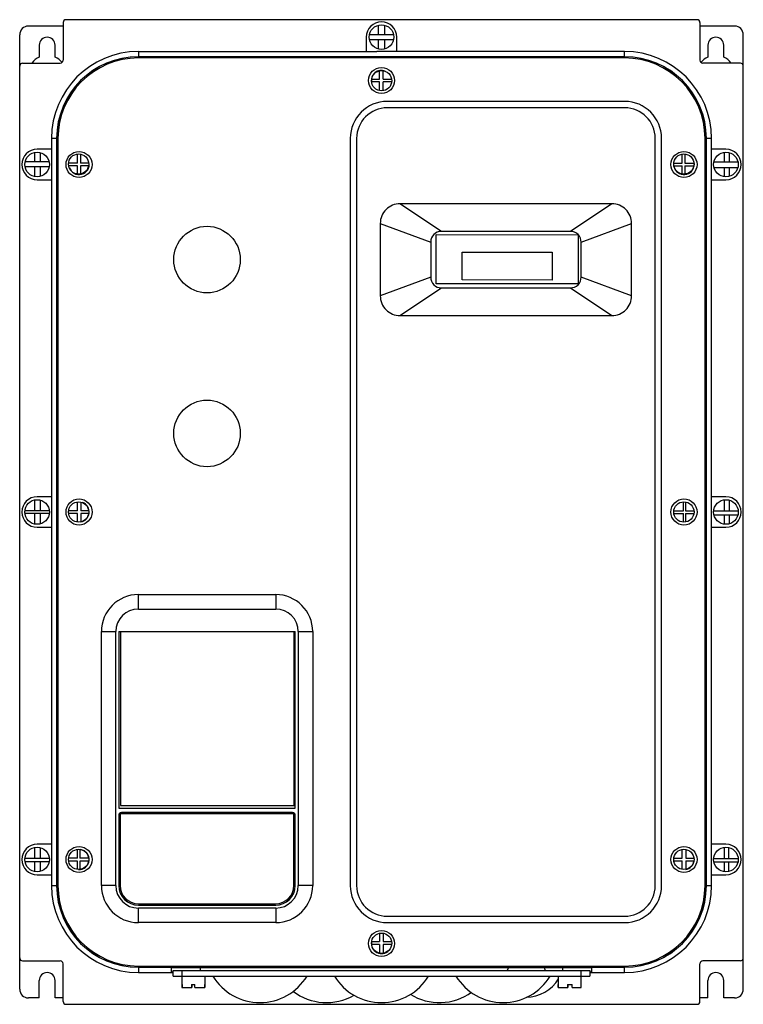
# Model space of a CAD drawing. Header units: millimetres. Extents: x 35 to 285, y 49 to 389.
import ezdxf

# ---------------------------------------------------------------- set-up
doc = ezdxf.new("R2010")
doc.units = ezdxf.units.MM
doc.header["$LTSCALE"] = 28.694125
doc.layers.get('0').update_dxf_attribs({"linetype": 'CONTINUOUS'})

msp = doc.modelspace()

# ---------------------------------------------------------------- linework, layer by layer
at = {"color": 7}
for p, q in [((49.67, 387.75), (49.67, 374.75)), ((268.67, 388.75), (50.67, 388.75)), ((269.67, 387.75), (269.67, 374.75)), ((49.67, 386.55), (37.67, 386.55)), ((158.63, 383.58), (158.63, 386.87)), ((160.8, 383.58), (160.8, 386.85)), ((281.67, 386.55), (269.67, 386.55)), ((34.67, 53.95), (34.67, 383.55)), ((154.42, 382.75), (154.42, 377.75)), ((155.5, 383.58), (163.83, 383.58)), ((163.81, 381.83), (155.52, 381.83)), ((158.63, 378.63), (158.63, 381.83)), ((160.8, 378.65), (160.8, 381.83)), ((164.92, 377.74), (164.92, 382.75)), ((284.67, 53.95), (284.67, 383.55)), ((41.42, 379.95), (41.42, 375.84)), ((46.92, 375.84), (46.92, 379.95)), ((75.67, 377.75), (75.67, 375.98)), ((75.67, 377.75), (158.06, 377.75)), ((164.92, 377.74), (158.06, 377.75)), ((243.67, 377.75), (164.92, 377.75)), ((243.67, 375.98), (243.67, 377.75)), ((272.42, 379.95), (272.42, 375.84)), ((277.92, 375.84), (277.92, 379.95)), ((243.67, 375.98), (75.67, 375.98)), ((75.67, 375.96), (75.67, 375.53)), ((243.67, 375.96), (75.67, 375.96)), ((243.67, 375.53), (75.67, 375.53)), ((243.67, 375.53), (243.67, 375.96)), ((35.67, 373.75), (48.67, 373.75)), ((158.98, 368.22), (158.98, 371.1)), ((159.1, 371.2), (159.1, 371.12)), ((160.25, 368.22), (160.25, 371.14)), ((283.67, 373.75), (270.67, 373.75)), ((158.98, 367.26), (156.24, 367.26)), ((156.26, 368.22), (158.98, 368.22)), ((158.98, 364.26), (158.98, 367.26)), ((160.25, 368.22), (163.17, 368.22)), ((160.25, 364.22), (160.25, 367.26)), ((163.19, 367.26), (160.25, 367.26)), ((243.66, 360.53), (161.66, 360.53)), ((243.66, 358.33), (161.66, 358.33)), ((45.67, 347.75), (45.67, 344)), ((47.44, 347.75), (45.67, 347.75)), ((47.44, 347.75), (47.44, 89.75)), ((47.46, 347.75), (47.46, 89.75)), ((47.89, 347.75), (47.46, 347.75)), ((47.89, 347.75), (47.89, 89.75)), ((148.88, 347.75), (148.88, 89.75)), ((151.08, 347.75), (151.08, 89.75)), ((254.24, 89.75), (254.24, 347.75)), ((256.44, 89.75), (256.44, 347.75)), ((271.44, 89.75), (271.44, 347.75)), ((271.87, 347.75), (271.44, 347.75)), ((271.87, 89.75), (271.87, 347.75)), ((271.89, 89.75), (271.89, 347.75)), ((273.67, 347.75), (271.89, 347.75)), ((273.67, 344), (273.67, 347.75)), ((45.67, 344), (40.67, 344)), ((45.67, 344), (45.67, 333.5)), ((273.66, 333.5), (273.66, 344)), ((278.67, 344), (273.66, 344)), ((39.85, 339.71), (39.85, 342.92)), ((41.71, 342.87), (41.71, 339.71)), ((54.67, 339.25), (54.67, 342.38)), ((55.63, 342.35), (55.63, 339.25)), ((263.52, 339.25), (263.52, 342.34)), ((264.43, 342.39), (264.43, 339.25)), ((278.17, 339.71), (278.17, 342.97)), ((279.73, 342.86), (279.73, 339.71)), ((44.84, 337.96), (36.49, 337.96)), ((44.81, 339.71), (36.52, 339.71)), ((39.85, 334.58), (39.85, 337.96)), ((41.71, 337.96), (41.71, 334.63)), ((54.67, 339.25), (51.55, 339.25)), ((54.67, 338.31), (51.58, 338.31)), ((54.67, 335.42), (54.67, 338.31)), ((58.51, 339.25), (55.63, 339.25)), ((55.63, 338.31), (55.63, 335.45)), ((58.48, 338.31), (55.63, 338.31)), ((260.66, 339.25), (263.52, 339.25)), ((260.69, 338.29), (263.52, 338.29)), ((263.52, 335.45), (263.52, 338.29)), ((264.43, 339.25), (267.62, 339.25)), ((264.43, 338.29), (264.43, 335.41)), ((264.43, 338.29), (267.59, 338.29)), ((274.52, 339.71), (282.81, 339.71)), ((274.53, 337.76), (282.8, 337.76)), ((278.17, 334.53), (278.17, 337.76)), ((279.73, 337.76), (279.73, 334.64)), ((40.67, 333.5), (45.67, 333.5)), ((45.67, 333.5), (45.67, 224)), ((54.6, 335.45), (54.6, 335.3)), ((55.73, 335.3), (55.73, 335.5)), ((263.6, 335.44), (263.6, 335.3)), ((264.73, 335.3), (264.73, 335.54)), ((273.66, 333.5), (278.67, 333.5)), ((273.67, 224), (273.67, 333.5)), ((180.38, 315.65), (166.05, 325.21)), ((239.27, 325.21), (166.06, 325.21)), ((239.28, 325.21), (224.94, 315.65)), ((159.24, 318.4), (159.24, 293.4)), ((159.24, 318.4), (176.66, 311.93)), ((228.66, 311.93), (246.09, 318.4)), ((246.09, 293.4), (246.09, 318.4)), ((178.56, 297.59), (178.6, 314.54)), ((178.6, 314.54), (227.6, 314.44)), ((224.94, 315.65), (180.38, 315.65)), ((227.6, 314.44), (227.56, 297.49)), ((176.66, 311.93), (176.66, 299.87)), ((228.66, 299.87), (228.66, 311.93)), ((187.57, 298.92), (187.59, 308.52)), ((187.59, 308.52), (218.59, 308.46)), ((218.59, 308.46), (218.57, 298.86)), ((176.66, 299.87), (159.24, 293.4)), ((246.09, 293.4), (228.66, 299.87)), ((166.05, 286.59), (180.38, 296.15)), ((227.56, 297.49), (178.56, 297.59)), ((180.38, 296.15), (224.94, 296.15)), ((218.57, 298.86), (187.57, 298.92)), ((224.94, 296.15), (239.28, 286.59)), ((166.06, 286.59), (239.27, 286.59)), ((39.85, 219.13), (39.85, 222.92)), ((45.67, 224), (40.67, 224)), ((41.79, 222.85), (41.79, 219.13)), ((45.67, 224), (45.67, 213.5)), ((54.67, 219.21), (54.67, 222.23)), ((55.74, 222.18), (55.74, 219.21)), ((263.95, 219.21), (263.95, 222.25)), ((264.7, 222.21), (264.7, 219.21)), ((278.67, 224), (273.66, 224)), ((273.66, 213.5), (273.66, 224)), ((278.17, 219.13), (278.17, 222.97)), ((279.83, 222.84), (279.83, 219.13)), ((44.9, 219.13), (36.43, 219.13)), ((44.88, 218.24), (36.45, 218.24)), ((39.85, 214.58), (39.85, 218.24)), ((41.79, 218.24), (41.79, 214.65)), ((54.67, 219.21), (51.56, 219.21)), ((54.67, 218.23), (51.57, 218.23)), ((54.67, 215.27), (54.67, 218.23)), ((58.5, 219.21), (55.74, 219.21)), ((55.74, 218.23), (55.74, 215.33)), ((58.49, 218.23), (55.74, 218.23)), ((260.67, 219.21), (263.95, 219.21)), ((260.68, 218.24), (263.95, 218.24)), ((263.95, 215.26), (263.95, 218.24)), ((264.7, 219.21), (267.61, 219.21)), ((264.7, 218.24), (267.6, 218.24)), ((264.7, 218.24), (264.7, 215.3)), ((274.43, 219.13), (282.9, 219.13)), ((274.53, 217.77), (282.8, 217.77)), ((278.17, 214.53), (278.17, 217.77)), ((279.83, 217.77), (279.83, 214.66)), ((40.67, 213.5), (45.67, 213.5)), ((45.67, 213.5), (45.67, 104)), ((273.66, 213.5), (278.67, 213.5)), ((273.67, 104), (273.67, 213.5)), ((75.67, 185.25), (75.67, 190.25)), ((75.67, 190.25), (123.11, 190.25)), ((123.11, 190.25), (123.11, 185.25)), ((75.67, 185.25), (123.11, 185.25)), ((62.89, 89.75), (62.89, 177.47)), ((62.89, 177.47), (67.89, 177.47)), ((67.89, 89.75), (67.89, 177.47)), ((68.89, 177.47), (68.89, 116.47)), ((68.89, 177.47), (129.89, 177.47)), ((69.44, 177.37), (69.44, 117.37)), ((129.44, 177.37), (69.44, 177.37)), ((129.44, 117.37), (129.44, 177.37)), ((129.89, 116.47), (129.89, 177.47)), ((130.89, 177.47), (135.89, 177.47)), ((130.89, 177.47), (130.89, 89.75)), ((135.89, 177.47), (135.89, 89.75)), ((68.89, 116.47), (129.89, 116.47)), ((69.44, 117.37), (129.44, 117.37)), ((68.89, 113.97), (68.89, 89.75)), ((129.39, 114.47), (69.39, 114.47)), ((69.39, 114.47), (69.39, 89.77)), ((128.89, 114.97), (69.89, 114.97)), ((129.39, 89.77), (129.39, 114.47)), ((129.89, 89.75), (129.89, 113.97)), ((39.85, 99.09), (39.85, 102.92)), ((45.67, 104), (40.67, 104)), ((41.69, 102.87), (41.69, 99.09)), ((45.67, 104), (45.67, 93.5)), ((54.67, 99.23), (54.67, 102.27)), ((55.42, 102.26), (55.42, 99.23)), ((263.52, 99.23), (263.52, 102.23)), ((264.84, 102.21), (264.84, 99.23)), ((278.67, 104), (273.66, 104)), ((273.66, 93.5), (273.66, 104)), ((278.17, 99.09), (278.17, 102.97)), ((279.53, 102.91), (279.53, 99.09)), ((44.9, 99.09), (36.43, 99.09)), ((54.67, 99.23), (51.56, 99.23)), ((58.5, 99.23), (55.42, 99.23)), ((260.67, 99.23), (263.52, 99.23)), ((264.84, 99.23), (267.61, 99.23)), ((274.43, 99.09), (282.9, 99.09)), ((44.84, 97.95), (36.49, 97.95)), ((39.85, 94.58), (39.85, 97.95)), ((41.69, 97.95), (41.69, 94.63)), ((54.67, 98.22), (51.58, 98.22)), ((54.67, 95.3), (54.67, 98.22)), ((58.48, 98.22), (55.42, 98.22)), ((55.42, 98.22), (55.42, 95.31)), ((260.68, 98.26), (263.52, 98.26)), ((263.52, 95.34), (263.52, 98.26)), ((264.84, 98.26), (267.6, 98.26)), ((264.84, 98.26), (264.84, 95.36)), ((274.48, 98), (282.85, 98)), ((278.17, 94.53), (278.17, 98)), ((279.53, 98), (279.53, 94.59)), ((40.67, 93.5), (45.67, 93.5)), ((45.67, 93.5), (45.67, 89.75)), ((273.66, 93.5), (278.67, 93.5)), ((273.67, 89.75), (273.67, 93.5)), ((45.67, 89.75), (47.44, 89.75)), ((47.46, 89.75), (47.89, 89.75)), ((67.89, 89.75), (62.89, 89.75)), ((135.89, 89.75), (130.89, 89.75)), ((271.44, 89.75), (271.87, 89.75)), ((271.89, 89.75), (273.67, 89.75)), ((75.67, 82.97), (123.11, 82.97)), ((123.11, 81.97), (75.67, 81.97)), ((75.67, 76.97), (75.67, 81.97)), ((75.69, 83.47), (123.09, 83.47)), ((123.11, 81.97), (123.11, 76.97)), ((161.66, 79.17), (243.66, 79.17)), ((123.11, 76.97), (75.67, 76.97)), ((161.66, 76.97), (243.66, 76.97)), ((158.98, 73.25), (158.98, 70.41)), ((160.29, 73.28), (160.29, 70.41)), ((158.98, 69.4), (156.24, 69.4)), ((156.26, 70.41), (158.98, 70.41)), ((158.98, 69.4), (158.98, 66.41)), ((160.29, 70.41), (163.17, 70.41)), ((163.19, 69.4), (160.29, 69.4)), ((160.29, 69.4), (160.29, 66.38)), ((159.1, 66.39), (159.1, 66.3)), ((160.23, 66.3), (160.23, 66.37)), ((35.67, 63.75), (48.67, 63.75)), ((49.67, 49.75), (49.67, 62.75)), ((75.67, 61.97), (243.67, 61.97)), ((75.67, 61.97), (75.67, 61.54)), ((75.67, 61.54), (243.67, 61.54)), ((75.67, 61.52), (243.67, 61.52)), ((75.67, 61.52), (75.67, 59.75)), ((87.17, 61.47), (232.17, 61.47)), ((87.17, 60.02), (87.17, 61.47)), ((97.16, 60.48), (97.16, 61.47)), ((203.49, 61.47), (203.13, 60.48)), ((215.85, 61.47), (216.21, 60.48)), ((222.17, 61.47), (222.17, 60.48)), ((232.17, 61.47), (232.17, 60.02)), ((243.67, 61.54), (243.67, 61.97)), ((243.67, 59.75), (243.67, 61.52)), ((269.67, 49.75), (269.67, 62.75)), ((283.67, 63.75), (270.67, 63.75)), ((75.67, 59.75), (87.67, 59.75)), ((87.67, 60.48), (231.67, 60.48)), ((87.67, 58.48), (87.67, 60.48)), ((87.67, 58.48), (231.67, 58.48)), ((90.67, 60.48), (90.67, 54.58)), ((98.67, 58.48), (98.67, 54.58)), ((220.67, 58.48), (220.67, 54.58)), ((228.67, 54.58), (228.67, 60.48)), ((231.67, 60.48), (231.67, 58.48)), ((231.67, 59.75), (243.67, 59.75)), ((41.42, 50.95), (41.42, 56.95)), ((46.92, 50.95), (46.92, 56.95)), ((90.67, 55.58), (90.86, 55.58)), ((90.67, 54.58), (94.09, 54.58)), ((90.86, 54.58), (90.86, 55.58)), ((93.97, 55.58), (95.2, 55.58)), ((93.97, 55.58), (93.97, 54.58)), ((94.09, 55.58), (94.09, 54.58)), ((95.2, 54.58), (95.2, 55.58)), ((95.2, 54.58), (98.67, 54.58)), ((98.47, 55.58), (98.67, 55.58)), ((98.47, 55.58), (98.47, 54.58)), ((220.67, 55.58), (220.75, 55.58)), ((220.67, 54.58), (224.06, 54.58)), ((220.75, 54.58), (220.75, 55.58)), ((223.87, 55.58), (225.57, 55.58)), ((223.87, 55.58), (223.87, 54.58)), ((224.06, 55.58), (224.06, 54.58)), ((225.57, 54.58), (225.57, 55.58)), ((225.57, 54.58), (228.67, 54.58)), ((228.58, 55.58), (228.67, 55.58)), ((228.58, 55.58), (228.58, 54.58)), ((272.42, 50.95), (272.42, 56.95)), ((277.92, 50.95), (277.92, 56.95)), ((41.42, 50.95), (37.67, 50.95)), ((49.67, 50.95), (46.92, 50.95)), ((50.67, 48.75), (268.67, 48.75)), ((272.42, 50.95), (269.67, 50.95)), ((281.67, 50.95), (277.92, 50.95))]:
    msp.add_line(p, q, dxfattribs=at)
for centre, radius in [((159.67, 382.75), 4.25), ((159.67, 367.75), 4.5), ((159.72, 367.68), 3.5), ((40.67, 338.75), 4.25), ((55.17, 338.75), 4.5), ((55.03, 338.9), 3.5), ((264.17, 338.75), 4.5), ((264.14, 338.9), 3.5), ((278.67, 338.75), 4.25), ((99.39, 305.9), 11.5), ((99.39, 245.9), 11.5), ((40.67, 218.75), 4.25), ((55.17, 218.75), 4.5), ((55.03, 218.75), 3.5), ((264.17, 218.75), 4.5), ((264.14, 218.75), 3.5), ((278.67, 218.75), 4.25), ((40.67, 98.75), 4.25), ((55.17, 98.75), 4.5), ((55.03, 98.79), 3.5), ((264.17, 98.75), 4.5), ((264.14, 98.79), 3.5), ((278.67, 98.75), 4.25), ((159.67, 69.75), 4.5), ((159.72, 69.83), 3.5)]:
    msp.add_circle(centre, radius, dxfattribs=at)
for centre, radius, start, end in [((50.67, 387.75), 1, 90, 180), ((159.67, 382.75), 5.25, 0, 180), ((268.67, 387.75), 1, 0, 90), ((37.67, 383.55), 3, 90, 180), ((281.67, 383.55), 3, 0, 90), ((44.17, 379.95), 2.75, 0, 180), ((275.17, 379.95), 2.75, 0, 180), ((75.67, 347.75), 30, 90, 180), ((243.67, 347.75), 30, 0, 90), ((44.17, 369.95), 6.5, 115.029, 143.3711), ((44.17, 369.95), 6.5, 39.0302, 64.971), ((75.67, 347.75), 28.23, 90, 180), ((75.67, 347.75), 28.21, 90, 180), ((75.67, 347.75), 27.78, 90, 180), ((48.67, 374.75), 1, 270, 360), ((243.67, 347.75), 28.23, 0, 90), ((243.67, 347.75), 28.21, 0, 90), ((243.67, 347.75), 27.78, 0, 90), ((270.67, 374.75), 1, 180, 270), ((275.17, 369.95), 6.5, 115.029, 140.9698), ((275.17, 369.95), 6.5, 36.6289, 64.971), ((35.67, 372.75), 1, 90, 180), ((159.67, 367.75), 3.5, 68.8685, 191.4781), ((283.67, 372.75), 1, 0, 90), ((161.66, 347.75), 12.78, 90, 180), ((243.66, 347.75), 12.78, 0, 90), ((161.66, 347.75), 10.58, 90, 180), ((243.66, 347.75), 10.58, 0, 90), ((40.67, 338.75), 5.25, 90, 270), ((278.67, 338.75), 5.25, 270, 90), ((55.17, 338.75), 3.5, 196.796, 12.5811), ((264.17, 338.75), 3.5, 191.9302, 359.3632), ((180.38, 311.93), 3.72, 90, 180), ((224.94, 311.93), 3.72, 359.9988, 90), ((180.38, 299.87), 3.72, 180, 270), ((224.94, 299.87), 3.72, 270, 360), ((40.67, 218.75), 5.25, 90, 270), ((55.17, 218.75), 3.5, 279.6534, 68.8685), ((278.67, 218.75), 5.25, 270, 90), ((75.67, 177.47), 12.78, 90, 180), ((123.11, 177.47), 12.78, 0, 90), ((75.67, 177.47), 7.78, 90, 180), ((123.11, 177.47), 7.78, 0, 90), ((69.89, 113.97), 1, 90, 180), ((128.89, 113.97), 1, 0, 90), ((40.67, 98.75), 5.25, 90, 270), ((55.17, 98.75), 3.5, 266.8835, 80.3466), ((278.67, 98.75), 5.25, 270, 90), ((264.17, 98.75), 3.5, 279.6534, 351.7989), ((75.67, 89.75), 30, 180, 270), ((75.67, 89.75), 28.23, 180, 270), ((75.67, 89.75), 28.21, 180, 270), ((75.67, 89.75), 27.78, 180, 270), ((75.67, 89.75), 12.78, 180, 270), ((75.67, 89.75), 7.78, 180, 270), ((75.67, 89.75), 6.78, 180, 270), ((75.69, 89.77), 6.3, 180, 270), ((123.09, 89.77), 6.3, 270, 360), ((123.11, 89.75), 12.78, 270, 360), ((123.11, 89.75), 7.78, 270, 360), ((123.11, 89.75), 6.78, 270, 360), ((161.66, 89.75), 12.78, 180, 270), ((161.66, 89.75), 10.58, 180, 270), ((243.66, 89.75), 12.78, 270, 360), ((243.66, 89.75), 10.58, 270, 360), ((243.67, 89.75), 30, 270, 360), ((243.67, 89.75), 28.23, 270, 360), ((243.67, 89.75), 28.21, 270, 360), ((243.67, 89.75), 27.78, 270, 360), ((159.67, 69.75), 3.5, 169.0952, 317.047), ((35.67, 64.75), 1, 180, 270), ((283.67, 64.75), 1, 270, 360), ((48.67, 62.75), 1, 0, 90), ((270.67, 62.75), 1, 90, 180), ((44.17, 56.95), 2.75, 0, 180), ((117.67, 68.44), 19.08, 211.4756, 328.5244), ((159.67, 68.44), 19.08, 211.4756, 328.5244), ((201.67, 68.44), 19.08, 211.4756, 328.5244), ((275.17, 56.95), 2.75, 0, 180), ((209.67, 64.29), 13.05, 270, 328.6521), ((37.67, 53.95), 3, 180, 270), ((140.67, 68.44), 19.08, 232.5775, 299.9216), ((179.67, 68.44), 19.08, 238.2032, 305.5473), ((281.67, 53.95), 3, 270, 360), ((50.67, 49.75), 1, 180, 270), ((268.67, 49.75), 1, 270, 360)]:
    msp.add_arc(centre, radius, start, end, dxfattribs=at)
for points, knots in [([(159.08, 371.2), (159.08, 371.2), (159.08, 371.2), (159.08, 371.2), (159.08, 371.19), (159.08, 371.19), (159.07, 371.18), (159.07, 371.17), (159.07, 371.16), (159.07, 371.14), (159.07, 371.13), (159.07, 371.12)], [0, 0, 0, 0, 0.007623, 0.021673, 0.072055, 0.152954, 0.264262, 0.405396, 0.575672, 0.774236, 1, 1, 1, 1]), ([(160.25, 371.19), (160.25, 371.19), (160.25, 371.19), (160.25, 371.2), (160.25, 371.2), (160.25, 371.2), (160.25, 371.2)], [0, 0, 0, 0, 0.417257, 0.721387, 0.913155, 1, 1, 1, 1]), ([(54.57, 335.46), (54.57, 335.45), (54.57, 335.43), (54.57, 335.39), (54.57, 335.37), (54.57, 335.34), (54.57, 335.33), (54.57, 335.32), (54.58, 335.31), (54.58, 335.31), (54.58, 335.3), (54.58, 335.3), (54.58, 335.3), (54.58, 335.3)], [0, 0, 0, 0, 0.221306, 0.418577, 0.589712, 0.732829, 0.846331, 0.891596, 0.929015, 0.95849, 0.98001, 0.993648, 1, 1, 1, 1]), ([(55.75, 335.3), (55.75, 335.3), (55.75, 335.3), (55.75, 335.3), (55.75, 335.31), (55.76, 335.31), (55.76, 335.32), (55.76, 335.34), (55.76, 335.36), (55.76, 335.39), (55.76, 335.43), (55.76, 335.47), (55.76, 335.5), (55.76, 335.51)], [0, 0, 0, 0, 0.006049, 0.019737, 0.041545, 0.07151, 0.10954, 0.155488, 0.27047, 0.414722, 0.586129, 0.782155, 1, 1, 1, 1]), ([(263.57, 335.44), (263.57, 335.43), (263.57, 335.41), (263.57, 335.38), (263.57, 335.36), (263.57, 335.34), (263.57, 335.32), (263.57, 335.32), (263.58, 335.31), (263.58, 335.31), (263.58, 335.3), (263.58, 335.3), (263.58, 335.3), (263.58, 335.3)], [0, 0, 0, 0, 0.222269, 0.419855, 0.590899, 0.733655, 0.846741, 0.89181, 0.929055, 0.958407, 0.979862, 0.993514, 1, 1, 1, 1]), ([(264.75, 335.3), (264.75, 335.3), (264.75, 335.3), (264.75, 335.3), (264.75, 335.31), (264.76, 335.32), (264.76, 335.33), (264.76, 335.34), (264.76, 335.35), (264.76, 335.37), (264.76, 335.41), (264.76, 335.45), (264.76, 335.5), (264.76, 335.53), (264.76, 335.55)], [0, 0, 0, 0, 0.005919, 0.019709, 0.041783, 0.072144, 0.110659, 0.157157, 0.211449, 0.273273, 0.418386, 0.589926, 0.784911, 1, 1, 1, 1]), ([(166.06, 325.21), (165.17, 325.21), (163.38, 324.86), (161.11, 323.34), (159.59, 321.08), (159.24, 319.28), (159.24, 318.4)], [0, 0, 0, 0, 0.250029, 0.500002, 0.749976, 1, 1, 1, 1]), ([(246.09, 318.4), (246.09, 319.28), (245.73, 321.08), (244.21, 323.34), (241.95, 324.86), (240.15, 325.21), (239.27, 325.21)], [0, 0, 0, 0, 0.250024, 0.499998, 0.749971, 1, 1, 1, 1]), ([(159.24, 293.4), (159.24, 292.52), (159.59, 290.72), (161.11, 288.46), (163.38, 286.94), (165.17, 286.59), (166.06, 286.59)], [0, 0, 0, 0, 0.250024, 0.499998, 0.749971, 1, 1, 1, 1]), ([(239.27, 286.59), (240.15, 286.59), (241.95, 286.94), (244.21, 288.46), (245.73, 290.72), (246.09, 292.52), (246.09, 293.4)], [0, 0, 0, 0, 0.250029, 0.500002, 0.749976, 1, 1, 1, 1]), ([(159.07, 66.39), (159.07, 66.38), (159.07, 66.37), (159.07, 66.35), (159.07, 66.33), (159.07, 66.32), (159.08, 66.31), (159.08, 66.31), (159.08, 66.3), (159.08, 66.3), (159.08, 66.3), (159.08, 66.3)], [0, 0, 0, 0, 0.225469, 0.42399, 0.594369, 0.735723, 0.84724, 0.928254, 0.97863, 0.992587, 1, 1, 1, 1]), ([(87.17, 60.02), (87.17, 60.02), (87.19, 60.01), (87.22, 60), (87.28, 59.99), (87.33, 59.99), (87.35, 59.99)], [0, 0, 0, 0, 0.075433, 0.264097, 0.572149, 1, 1, 1, 1]), ([(231.98, 59.99), (232.01, 59.99), (232.05, 59.99), (232.11, 60), (232.14, 60.01), (232.17, 60.02), (232.17, 60.02)], [0, 0, 0, 0, 0.427825, 0.735867, 0.92454, 1, 1, 1, 1])]:
    msp.add_open_spline(points, degree=3, knots=knots, dxfattribs=at)

doc.saveas('drawing.dxf')
